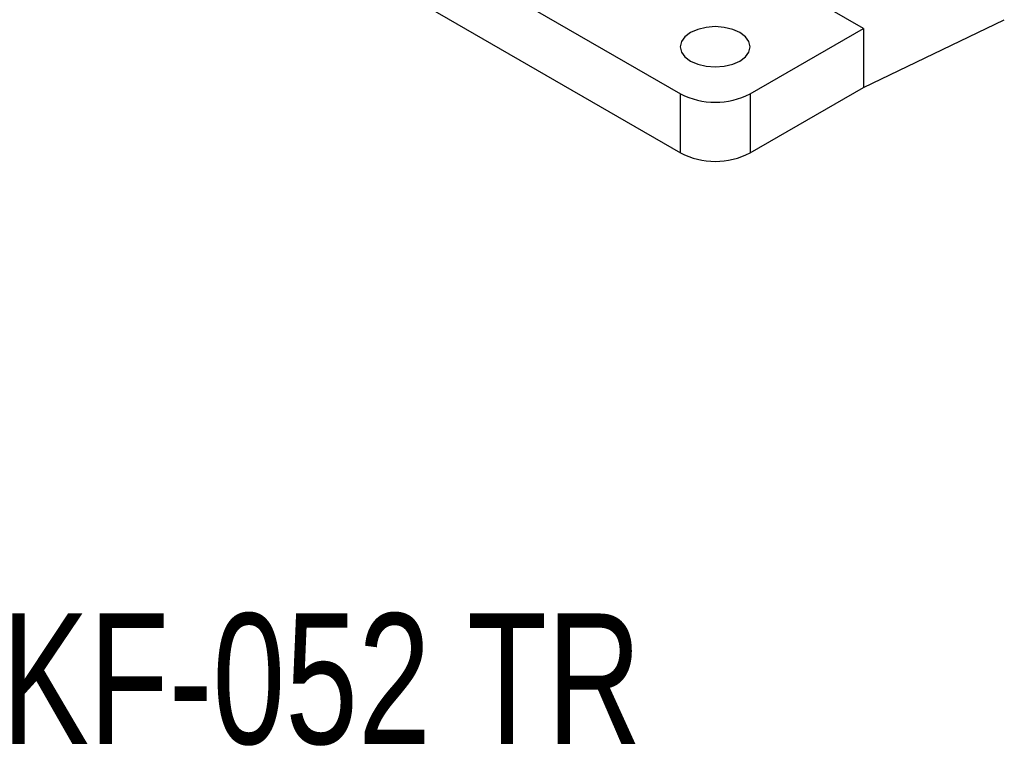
# Model space of a CAD drawing. Extents: x 50 to 602, y 2 to 426.
# Tile 19 of 22: x 434 to 583, y 104 to 214. Entities that reach past the tile are written whole.
import ezdxf

# ---------------------------------------------------------------- set-up
doc = ezdxf.new("R2010")
doc.units = 0
doc.header["$LTSCALE"] = 1.5
doc.layers.get('0').update_dxf_attribs({"linetype": 'CONTINUOUS'})
doc.layers.add('FORMATO', color=179, linetype='CONTINUOUS')
doc.styles.add('SLDTEXTSTYLE0', font='TXT', dxfattribs={"width": 0.75})

msp = doc.modelspace()

# ---------------------------------------------------------------- linework, layer by layer
at = {"color": 7, "linetype": 'CONTINUOUS'}
for p, q in [((562.0541, 212.7891), (491.3435, 253.6095)), ((474.1077, 237.5364), (534.2118, 202.8391)), ((474.1077, 228.5545), (534.2118, 193.8571)), ((544.8184, 202.8391), (562.0541, 212.7891)), ((562.0541, 203.8071), (583.4908, 214.1077)), ((562.0541, 212.7891), (562.0541, 203.8071)), ((544.8184, 193.8571), (562.0541, 203.8071)), ((534.2118, 193.8571), (534.2118, 202.8391)), ((544.8184, 202.8391), (544.8184, 193.8571))]:
    msp.add_line(p, q, dxfattribs=at)
at = {"color": 7, "linetype": 'CONTINUOUS', "flags": 128}
msp.add_lwpolyline([(535.7586, 207.8141), (536.8589, 207.3267), (538.1401, 207.0203), (539.5151, 206.9158), (540.8901, 207.0203), (542.1714, 207.3267), (543.2716, 207.8141), (544.1159, 208.4492), (544.6466, 209.1889), (544.8276, 209.9827), (544.6466, 210.7764), (544.1159, 211.5161), (543.2716, 212.1512), (542.1714, 212.6386), (540.8901, 212.945), (539.5151, 213.0495), (538.1401, 212.945), (536.8589, 212.6386), (535.7586, 212.1512), (534.9144, 211.5161), (534.3836, 210.7764), (534.2026, 209.9827), (534.3836, 209.1889), (534.9144, 208.4492), (535.7586, 207.8141)], dxfattribs=at)
at = {"color": 7, "linetype": 'CONTINUOUS'}
for centre in [(539.5151, 213.0744), (539.5151, 204.0925)]:
    msp.add_arc(centre, 11.5277, 242.609683, 297.390337, dxfattribs=at)

# ---------------------------------------------------------------- texts
at = {"layer": 'FORMATO', "insert": (430.9805, 123.821), "char_height": 19.84375, "attachment_point": 1, "style": 'SLDTEXTSTYLE0'}
msp.add_mtext('KF-052 TR', dxfattribs=at)

doc.saveas('drawing.dxf')
